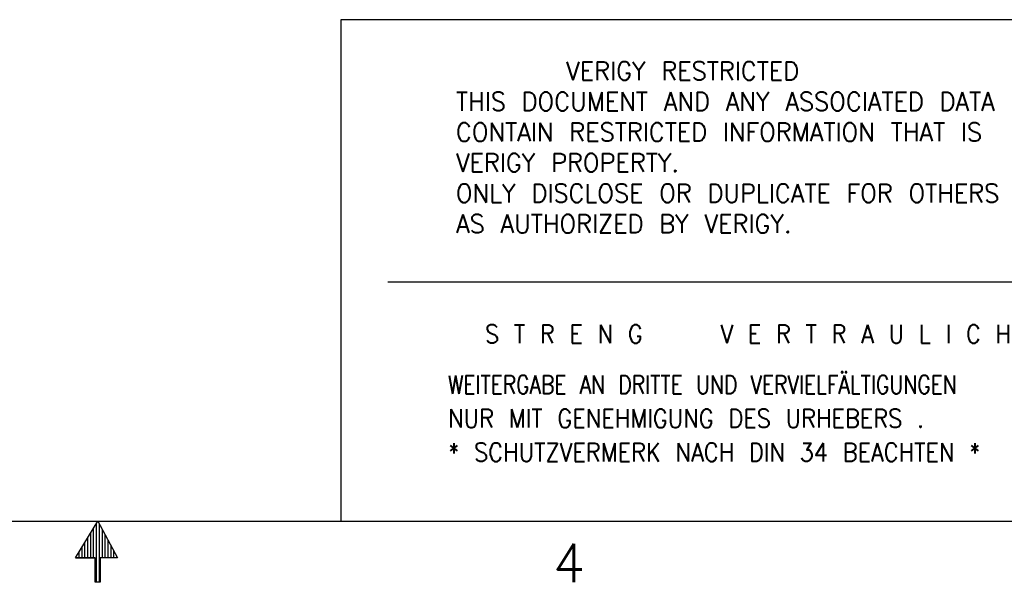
# Model space of a CAD drawing. Extents: x -1765 to 4890, y -3481 to 1222.
# Tile 50 of 98: x 1494 to 2351, y -3481 to -2992. Entities that reach past the tile are written whole.
import ezdxf

# ---------------------------------------------------------------- set-up
doc = ezdxf.new("R2010")
doc.units = 0
doc.layers.add('1', color=7, linetype='CONTINUOUS')
doc.styles.add('CONVERTER_2', font='txt.shx', dxfattribs={"width": 0.9})
doc.styles.add('CONVERTER_3', font='txt.shx', dxfattribs={"width": 0.81})
doc.styles.add('CONVERTER_4', font='txt.shx', dxfattribs={"width": 0.963})
doc.styles.add('CONVERTER_7', font='txt.shx', dxfattribs={"width": 0.97875})

# ---------------------------------------------------------------- blocks, each defined once
blk = doc.blocks.new('ATA1_S', base_point=(-213.98, -428.2))
at = {"layer": '1', "linetype": 'CONTINUOUS'}
h = blk.add_hatch(dxfattribs=at)
h.set_pattern_fill('USER', color=1, scale=0.3, angle=270, pattern_type=0)
h.set_pattern_definition([(270, (-149.83244, -600.45652), (0.3, 1e-12), [])])
h.paths.add_polyline_path([(176.05, -434.55), (176.05, -432), (177.87, -432), (175.8, -428.2), (173.5, -432), (175.55, -432), (175.55, -434.55)])
at = {"layer": '1', "color": 1, "linetype": 'CONTINUOUS'}
for p, q in [((200.98, -376.27), (200.98, -428.2)), ((290.81, -376.27), (200.98, -376.27)), ((205.85, -403.44), (284.3, -403.44)), ((173.5, -432.01), (175.8, -428.2)), ((175.8, -428.2), (177.86, -432.01)), ((175.54, -432.01), (173.5, -432.01)), ((173.5, -432.01), (175.54, -432.01)), ((175.54, -434.55), (175.54, -432.01)), ((176.05, -432.01), (176.05, -434.55)), ((177.86, -432.01), (176.05, -432.01)), ((176.05, -434.55), (175.54, -434.55))]:
    blk.add_line(p, q, dxfattribs=at)
at = {"layer": '1', "color": 7, "linetype": 'CONTINUOUS'}
blk.add_line((-213.98, -428.2), (565.58, -428.2), dxfattribs=at)
at = {"layer": '1', "color": 1}
for s, style, width, p in [('S T R E N G    V E R T R A U L I C H', 'CONVERTER_2', 0.9, (215.93, -409.78)), ('WEITERGABE AN DRITTE UND VERVIELFÄLTIGUNGEN', 'CONVERTER_3', 0.81, (212.1, -415.02)), ('NUR MIT GENEHMIGUNG DES URHEBERS .', 'CONVERTER_2', 0.9, (212.1, -418.52)), ('* SCHUTZVERMERK NACH DIN 34 BEACHTEN *', 'CONVERTER_2', 0.9, (212.1, -422.02))]:
    blk.add_text(s, height=1.9, dxfattribs=dict(at, style=style, width=width)).set_placement(p)
at = {"layer": '1', "color": 1, "insert": (212.92, -398.36), "char_height": 1.9, "attachment_point": 7, "style": 'CONVERTER_4'}
blk.add_mtext('       VERIGY RESTRICTED\\PTHIS DOCUMENT AND ANY ASSOCIATED DATA\\PCONTAIN RESTRICTED INFORMATION THAT IS\\PVERIGY PROPERTY.\\PONLY DISCLOSE OR DUPLICATE FOR OTHERS \\PAS AUTHORIZED BY VERIGY.', dxfattribs=at)
at = {"layer": '1', "color": 7, "insert": (224.64, -434.55), "char_height": 4, "attachment_point": 8, "style": 'CONVERTER_7'}
blk.add_mtext('4', dxfattribs=at)

msp = doc.modelspace()

# ---------------------------------------------------------------- block references
at = {"layer": '1', "xscale": 8.40000000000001, "yscale": 8.40000000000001, "zscale": 8.40000000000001}
msp.add_blockref('ATA1_S', (-1711.87, -3428), dxfattribs=at)

doc.saveas('drawing.dxf')
